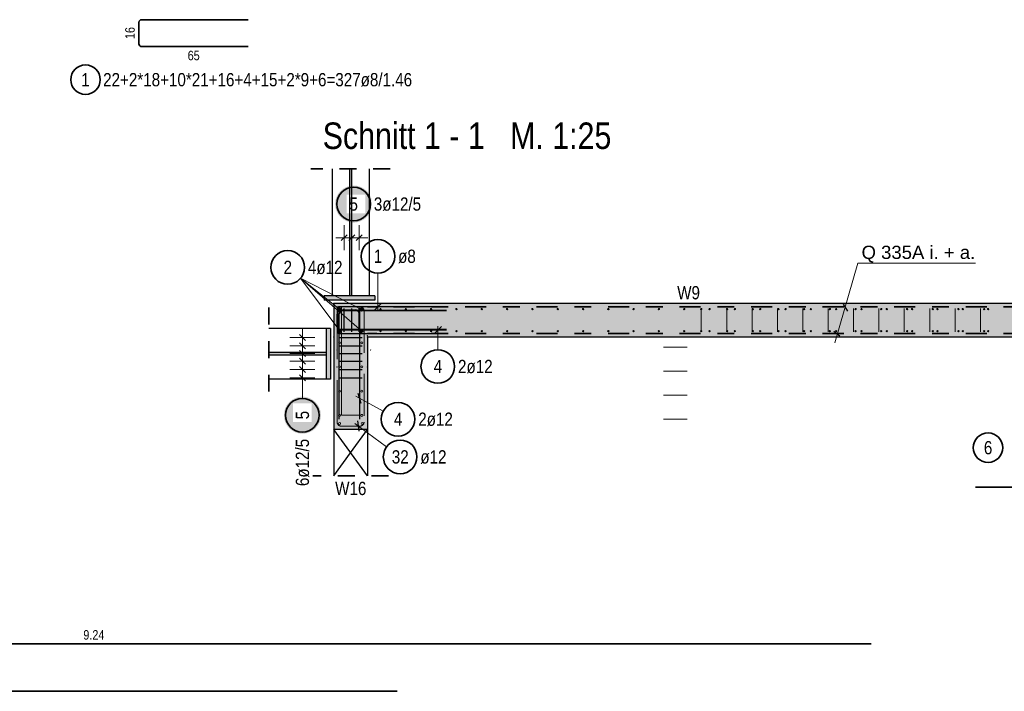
# Model space of a CAD drawing. Header units: millimetres. Extents: x -16 to 44.7, y 0 to 21.2.
# Tile 15 of 49: x 6.1 to 12, y 11.2 to 15.2. Entities that reach past the tile are written whole.
import ezdxf

# ---------------------------------------------------------------- set-up
doc = ezdxf.new("R2010")
doc.units = ezdxf.units.MM
doc.linetypes.add('DASHDOT', pattern=[1, 0.5, -0.25, 0, -0.25])
doc.linetypes.add('HIDDEN', pattern=[0.375, 0.25, -0.125])
doc.layers.add('Achsen', color=7, linetype='Continuous', lineweight=20)
doc.layers.add('nplo Bewehrung', color=7, linetype='Continuous', lineweight=20)
doc.styles.add('Arial', font='arial.ttf')
doc.styles.add('Arial Narrow', font='ARIALN.TTF')

msp = doc.modelspace()

# ---------------------------------------------------------------- hatches: boundary and pattern name
at = {"lineweight": 13, "true_color": 0x4682b4}
for points in [[(8.084864, 13.518299), (8.096864, 13.518299), (8.096864, 14.273299), (8.084864, 14.273299)], [(7.934871, 13.493299), (8.234871, 13.493299), (8.234871, 13.518299), (7.934871, 13.518299)], [(7.971236, 13.023307), (7.971236, 13.323307), (7.946236, 13.323307), (7.946236, 13.023307)], [(7.606133, 13.165549), (7.946236, 13.165549), (7.946236, 13.181049), (7.606133, 13.181049)]]:
    msp.add_hatch(color=145, dxfattribs=at).paths.add_polyline_path(points)
at = {"lineweight": 25, "true_color": 0xffffff}
for points in [[(8.219301, 14.064004), (8.219234, 14.067843), (8.219033, 14.071677), (8.218699, 14.075502), (8.218231, 14.079313), (8.21763, 14.083105), (8.216897, 14.086874), (8.216034, 14.090615), (8.21504, 14.094324), (8.213917, 14.097996), (8.212667, 14.101626), (8.211291, 14.10521), (8.209791, 14.108745), (8.208168, 14.112224), (8.206425, 14.115646), (8.204564, 14.119004), (8.202586, 14.122295), (8.200495, 14.125515), (8.198293, 14.12866), (8.195982, 14.131726), (8.193566, 14.13471), (8.191047, 14.137608), (8.188429, 14.140416), (8.185714, 14.143131), (8.182905, 14.14575), (8.180008, 14.148269), (8.177024, 14.150685), (8.173958, 14.152996), (8.170812, 14.155198), (8.167592, 14.157289), (8.164301, 14.159266), (8.160943, 14.161128), (8.157522, 14.162871), (8.154042, 14.164494), (8.150508, 14.165994), (8.146923, 14.16737), (8.143293, 14.16862), (8.139621, 14.169742), (8.135913, 14.170736), (8.132171, 14.1716), (8.128402, 14.172333), (8.12461, 14.172933), (8.120799, 14.173401), (8.116974, 14.173736), (8.11314, 14.173937), (8.109301, 14.174004), (8.105462, 14.173937), (8.101628, 14.173736), (8.097803, 14.173401), (8.093992, 14.172933), (8.0902, 14.172333), (8.086431, 14.1716), (8.08269, 14.170736), (8.078981, 14.169742), (8.075309, 14.16862), (8.071679, 14.16737), (8.068094, 14.165994), (8.06456, 14.164494), (8.06108, 14.162871), (8.057659, 14.161128), (8.054301, 14.159266), (8.05101, 14.157289), (8.04779, 14.155198), (8.044645, 14.152996), (8.041578, 14.150685), (8.038594, 14.148269), (8.035697, 14.14575), (8.032889, 14.143131), (8.030174, 14.140416), (8.027555, 14.137608), (8.025036, 14.13471), (8.02262, 14.131726), (8.020309, 14.12866), (8.018107, 14.125515), (8.016016, 14.122295), (8.014038, 14.119004), (8.012177, 14.115646), (8.010434, 14.112224), (8.008811, 14.108745), (8.007311, 14.10521), (8.005935, 14.101626), (8.004685, 14.097996), (8.003562, 14.094324), (8.002569, 14.090615), (8.001705, 14.086874), (8.000972, 14.083105), (8.000372, 14.079313), (7.999904, 14.075502), (7.999569, 14.071677), (7.999368, 14.067843), (7.999301, 14.064004), (7.999368, 14.060165), (7.999569, 14.05633), (7.999904, 14.052506), (8.000372, 14.048695), (8.000972, 14.044902), (8.001705, 14.041133), (8.002569, 14.037392), (8.003562, 14.033684), (8.004685, 14.030012), (8.005935, 14.026381), (8.007311, 14.022797), (8.008811, 14.019263), (8.010434, 14.015783), (8.012177, 14.012362), (8.014038, 14.009004), (8.016016, 14.005713), (8.018107, 14.002492), (8.020309, 13.999347), (8.02262, 13.996281), (8.025036, 13.993297), (8.027555, 13.990399), (8.030174, 13.987591), (8.032889, 13.984876), (8.035697, 13.982258), (8.038594, 13.979739), (8.041578, 13.977322), (8.044645, 13.975012), (8.04779, 13.97281), (8.05101, 13.970718), (8.054301, 13.968741), (8.057659, 13.966879), (8.06108, 13.965136), (8.06456, 13.963514), (8.068094, 13.962013), (8.071679, 13.960637), (8.075309, 13.959387), (8.078981, 13.958265), (8.08269, 13.957271), (8.086431, 13.956407), (8.0902, 13.955675), (8.093992, 13.955074), (8.097803, 13.954606), (8.101628, 13.954272), (8.105462, 13.954071), (8.109301, 13.954004), (8.11314, 13.954071), (8.116974, 13.954272), (8.120799, 13.954606), (8.12461, 13.955074), (8.128402, 13.955675), (8.132171, 13.956407), (8.135913, 13.957271), (8.139621, 13.958265), (8.143293, 13.959387), (8.146923, 13.960637), (8.150508, 13.962013), (8.154042, 13.963514), (8.157522, 13.965136), (8.160943, 13.966879), (8.164301, 13.968741), (8.167592, 13.970718), (8.170812, 13.97281), (8.173958, 13.975012), (8.177024, 13.977322), (8.180008, 13.979739), (8.182905, 13.982258), (8.185714, 13.984876), (8.188429, 13.987591), (8.191047, 13.990399), (8.193566, 13.993297), (8.195982, 13.996281), (8.198293, 13.999347), (8.200495, 14.002492), (8.202586, 14.005713), (8.204564, 14.009004), (8.206425, 14.012362), (8.208168, 14.015783), (8.209791, 14.019263), (8.211291, 14.022797), (8.212667, 14.026381), (8.213917, 14.030012), (8.21504, 14.033684), (8.216034, 14.037392), (8.216897, 14.041133), (8.21763, 14.044902), (8.218231, 14.048695), (8.218699, 14.052506), (8.219033, 14.05633)], [(7.9146, 12.808309), (7.914532, 12.812148), (7.914332, 12.815983), (7.913997, 12.819808), (7.913529, 12.823618), (7.912928, 12.827411), (7.912196, 12.83118), (7.911332, 12.834921), (7.910338, 12.838629), (7.909216, 12.842301), (7.907966, 12.845932), (7.90659, 12.849516), (7.90509, 12.85305), (7.903467, 12.85653), (7.901724, 12.859951), (7.899862, 12.863309), (7.897885, 12.866601), (7.895794, 12.869821), (7.893591, 12.872966), (7.891281, 12.876032), (7.888864, 12.879016), (7.886345, 12.881914), (7.883727, 12.884722), (7.881012, 12.887437), (7.878204, 12.890055), (7.875306, 12.892574), (7.872322, 12.894991), (7.869256, 12.897301), (7.866111, 12.899504), (7.862891, 12.901595), (7.8596, 12.903572), (7.856241, 12.905434), (7.85282, 12.907177), (7.849341, 12.908799), (7.845806, 12.9103), (7.842222, 12.911676), (7.838591, 12.912926), (7.83492, 12.914048), (7.831211, 12.915042), (7.82747, 12.915906), (7.823701, 12.916638), (7.819909, 12.917239), (7.816098, 12.917707), (7.812273, 12.918041), (7.808438, 12.918242), (7.8046, 12.918309), (7.800761, 12.918242), (7.796926, 12.918041), (7.793101, 12.917707), (7.78929, 12.917239), (7.785498, 12.916638), (7.781729, 12.915906), (7.777988, 12.915042), (7.774279, 12.914048), (7.770608, 12.912926), (7.766977, 12.911676), (7.763393, 12.9103), (7.759858, 12.908799), (7.756379, 12.907177), (7.752958, 12.905434), (7.7496, 12.903572), (7.746308, 12.901595), (7.743088, 12.899504), (7.739943, 12.897301), (7.736877, 12.894991), (7.733893, 12.892574), (7.730995, 12.890055), (7.728187, 12.887437), (7.725472, 12.884722), (7.722854, 12.881914), (7.720335, 12.879016), (7.717918, 12.876032), (7.715608, 12.872966), (7.713405, 12.869821), (7.711314, 12.866601), (7.709337, 12.863309), (7.707475, 12.859951), (7.705732, 12.85653), (7.704109, 12.85305), (7.702609, 12.849516), (7.701233, 12.845932), (7.699983, 12.842301), (7.698861, 12.838629), (7.697867, 12.834921), (7.697003, 12.83118), (7.696271, 12.827411), (7.69567, 12.823618), (7.695202, 12.819808), (7.694867, 12.815983), (7.694667, 12.812148), (7.6946, 12.808309), (7.694667, 12.80447), (7.694867, 12.800636), (7.695202, 12.796811), (7.69567, 12.793), (7.696271, 12.789208), (7.697003, 12.785439), (7.697867, 12.781698), (7.698861, 12.777989), (7.699983, 12.774318), (7.701233, 12.770687), (7.702609, 12.767103), (7.704109, 12.763568), (7.705732, 12.760089), (7.707475, 12.756668), (7.709337, 12.753309), (7.711314, 12.750018), (7.713405, 12.746798), (7.715608, 12.743653), (7.717918, 12.740587), (7.720335, 12.737603), (7.722854, 12.734705), (7.725472, 12.731897), (7.728187, 12.729182), (7.730995, 12.726563), (7.733893, 12.724044), (7.736877, 12.721628), (7.739943, 12.719318), (7.743088, 12.717115), (7.746308, 12.715024), (7.7496, 12.713047), (7.752958, 12.711185), (7.756379, 12.709442), (7.759858, 12.707819), (7.763393, 12.706319), (7.766977, 12.704943), (7.770608, 12.703693), (7.774279, 12.702571), (7.777988, 12.701577), (7.781729, 12.700713), (7.785498, 12.699981), (7.78929, 12.69938), (7.793101, 12.698912), (7.796926, 12.698577), (7.800761, 12.698376), (7.8046, 12.698309), (7.808438, 12.698376), (7.812273, 12.698577), (7.816098, 12.698912), (7.819909, 12.69938), (7.823701, 12.699981), (7.82747, 12.700713), (7.831211, 12.701577), (7.83492, 12.702571), (7.838591, 12.703693), (7.842222, 12.704943), (7.845806, 12.706319), (7.849341, 12.707819), (7.85282, 12.709442), (7.856241, 12.711185), (7.8596, 12.713047), (7.862891, 12.715024), (7.866111, 12.717115), (7.869256, 12.719318), (7.872322, 12.721628), (7.875306, 12.724044), (7.878204, 12.726563), (7.881012, 12.729182), (7.883727, 12.731897), (7.886345, 12.734705), (7.888864, 12.737603), (7.891281, 12.740587), (7.893591, 12.743653), (7.895794, 12.746798), (7.897885, 12.750018), (7.899862, 12.753309), (7.901724, 12.756668), (7.903467, 12.760089), (7.90509, 12.763568), (7.90659, 12.767103), (7.907966, 12.770687), (7.909216, 12.774318), (7.910338, 12.777989), (7.911332, 12.781698), (7.912196, 12.785439), (7.912928, 12.789208), (7.913529, 12.793), (7.913997, 12.796811), (7.914332, 12.800636)]]:
    msp.add_hatch(color=7, dxfattribs=at).paths.add_polyline_path(points)
at = {"lineweight": 13, "true_color": 0xd7ffd7}
for points in [[(14.621255, 13.273299), (16.405627, 13.273299), (16.405627, 13.473299), (7.991236, 13.473299), (7.991236, 13.273299), (14.421255, 13.273299), (14.421255, 13.274131), (14.621255, 13.274131)], [(7.991236, 12.723282), (8.191236, 12.723282), (8.191236, 13.273299), (7.991236, 13.273299)]]:
    msp.add_hatch(color=254, dxfattribs=at).paths.add_polyline_path(points)

# ---------------------------------------------------------------- linework, layer by layer
at = {"color": 2, "linetype": 'Continuous', "lineweight": 35}
for p, q in [((7.483396, 15.160399), (6.849396, 15.160399)), ((6.833396, 15.144399), (6.833396, 15.016399)), ((6.849396, 15.000399), (7.483396, 15.000399)), ((11.803976, 12.380914), (13.103976, 12.380914)), ((11.184973, 11.448703), (1.944675, 11.448703)), ((2.926076, 11.166256), (7.768084, 11.166256)), ((7.768084, 11.166256), (8.368084, 11.166256))]:
    msp.add_line(p, q, dxfattribs=at)
at = {"color": 2, "linetype": 'HIDDEN', "lineweight": 35, "ltscale": 0.25}
for p, q in [((8.325864, 14.273299), (7.855864, 14.273299)), ((7.606133, 13.448299), (7.606133, 12.898299))]:
    msp.add_line(p, q, dxfattribs=at)
at = {"color": 3, "linetype": 'Continuous', "lineweight": 25}
for p, q in [((7.980864, 14.273299), (7.980864, 13.518299)), ((8.200864, 14.273299), (8.200864, 13.518299)), ((8.070291, 13.881681), (8.034936, 13.846326)), ((8.115416, 13.881681), (8.080061, 13.846326)), ((8.160541, 13.881681), (8.125186, 13.846326)), ((8.084864, 13.518299), (7.934871, 13.518299)), ((7.934871, 13.518299), (7.934871, 13.493299)), ((8.234871, 13.518299), (8.096864, 13.518299)), ((8.234871, 13.518299), (8.234871, 13.493299)), ((8.234871, 13.493299), (7.934871, 13.493299)), ((16.405627, 13.473299), (7.991236, 13.473299)), ((7.991236, 13.473299), (7.991236, 13.273299)), ((8.231227, 13.431202), (8.275421, 13.475396)), ((11.017748, 13.468828), (11.044907, 13.427678)), ((8.011312, 13.437299), (8.011312, 13.309299)), ((8.011864, 13.337299), (8.011864, 13.409299)), ((8.023788, 12.784458), (8.023788, 13.410458)), ((8.661312, 13.453299), (8.027312, 13.453299)), ((8.035864, 13.433299), (8.661864, 13.433299)), ((8.047788, 13.434458), (8.119788, 13.434458)), ((8.052614, 13.303299), (8.052614, 13.443299)), ((8.097739, 13.303299), (8.097739, 13.443299)), ((8.142863, 13.303299), (8.142863, 13.443299)), ((8.143788, 13.410458), (8.143788, 12.784458)), ((7.946236, 13.323299), (7.606133, 13.323299)), ((7.822277, 13.252522), (7.786922, 13.287877)), ((7.946236, 13.323307), (7.946236, 13.181049)), ((7.971236, 13.323299), (7.946236, 13.323299)), ((7.971236, 13.323307), (7.971236, 13.023307)), ((8.027312, 13.293299), (8.661312, 13.293299)), ((8.661864, 13.313299), (8.035864, 13.313299)), ((8.631586, 13.335396), (8.587392, 13.291202)), ((10.963429, 13.308341), (10.998818, 13.279535)), ((7.822277, 13.202522), (7.786922, 13.237877)), ((7.991236, 13.273299), (7.991236, 12.723282)), ((14.421255, 13.273299), (8.191236, 13.273299)), ((8.191236, 13.273299), (8.191236, 12.723282)), ((7.946236, 13.181049), (7.606133, 13.181049)), ((7.946236, 13.165549), (7.606133, 13.165549)), ((7.822277, 13.157397), (7.786922, 13.192752)), ((7.946236, 13.165549), (7.946236, 13.023307)), ((7.822277, 13.112272), (7.786922, 13.147627)), ((7.822277, 13.062272), (7.786922, 13.097627)), ((7.822277, 13.012272), (7.786922, 13.047627)), ((7.946236, 13.023299), (7.606133, 13.023299)), ((7.971236, 13.023299), (7.946236, 13.023299)), ((8.134962, 12.939436), (8.152614, 12.87948)), ((8.131487, 12.774168), (8.14099, 12.712395)), ((8.191236, 12.723282), (7.991236, 12.723282)), ((7.991236, 12.723282), (7.991236, 12.446937)), ((8.191236, 12.723282), (8.191236, 12.446937))]:
    msp.add_line(p, q, dxfattribs=at)
at = {"color": 5, "linetype": 'Continuous', "lineweight": 18}
for p, q in [((8.052614, 13.939004), (8.052614, 13.789004)), ((8.097739, 13.939004), (8.097739, 13.789004)), ((8.142863, 13.939004), (8.142863, 13.789004)), ((8.002614, 13.864004), (8.192863, 13.864004)), ((11.105044, 13.71185), (10.967871, 13.238275)), ((11.803976, 13.71185), (11.105044, 13.71185)), ((8.253324, 13.653299), (8.253324, 13.428299)), ((8.027236, 13.309299), (7.79408, 13.622949)), ((8.155236, 13.309299), (7.79408, 13.622949)), ((8.155236, 13.437299), (7.79408, 13.622949)), ((8.026882, 13.437299), (7.79408, 13.622949)), ((7.8046, 13.3202), (7.8046, 12.97995)), ((8.609489, 13.19793), (8.609489, 13.338299)), ((7.8796, 13.2702), (7.7296, 13.2702)), ((7.8796, 13.2202), (7.7296, 13.2202)), ((7.8796, 13.175075), (7.7296, 13.175075)), ((7.8796, 13.12995), (7.7296, 13.12995)), ((7.8796, 13.07995), (7.7296, 13.07995)), ((7.8796, 13.02995), (7.7296, 13.02995)), ((7.8046, 12.908309), (7.8046, 12.97995)), ((8.285302, 12.832319), (8.121837, 12.921423)), ((8.305004, 12.619517), (8.116079, 12.758066))]:
    msp.add_line(p, q, dxfattribs=at)
at = {"color": 3, "linetype": 'HIDDEN', "lineweight": 25, "ltscale": 0.25}
for p, q in [((8.096864, 13.518299), (8.084864, 13.518299)), ((7.946236, 13.181049), (7.946236, 13.165549))]:
    msp.add_line(p, q, dxfattribs=at)
at = {"color": 6, "linetype": 'HIDDEN', "lineweight": 13}
for p, q in [((8.011241, 12.767284), (8.011307, 13.429301)), ((8.011336, 13.453299), (8.147333, 13.453299)), ((8.035307, 13.453299), (8.147333, 13.453299)), ((8.171333, 13.429296), (8.171243, 12.767278)), ((8.171333, 13.429296), (8.171315, 13.293299)), ((8.147243, 12.743282), (8.035241, 12.743282))]:
    msp.add_line(p, q, dxfattribs=at)
at = {"color": 2, "linetype": 'DASHDOT', "lineweight": 35, "ltscale": 0.25}
for p, q in [((14.421255, 13.453299), (8.191312, 13.453299)), ((14.421255, 13.293299), (8.191312, 13.293299))]:
    msp.add_line(p, q, dxfattribs=at)
at = {"color": 10, "linetype": 'HIDDEN'}
for p, q in [((8.020135, 13.2702), (8.160135, 13.2702)), ((8.020135, 13.2202), (8.160135, 13.2202)), ((8.020135, 13.175075), (8.160135, 13.175075)), ((8.020135, 13.12995), (8.160135, 13.12995)), ((8.020135, 13.07995), (8.160135, 13.07995)), ((8.020135, 13.02995), (8.160135, 13.02995))]:
    msp.add_line(p, q, dxfattribs=at)
at = {"color": 2, "linetype": 'Continuous', "lineweight": 35}
for centre, radius in [((6.515721, 14.80356), 0.0875), ((8.109301, 14.064004), 0.1), ((8.253324, 13.753299), 0.1), ((7.717518, 13.687278), 0.1), ((8.609489, 13.09793), 0.1), ((7.8046, 12.808309), 0.1), ((8.373104, 12.784458), 0.1), ((11.879134, 12.615067), 0.0875), ((8.385644, 12.560379), 0.1)]:
    msp.add_circle(centre, radius, dxfattribs=at)
at = {"color": 9, "linetype": 'Continuous', "lineweight": 0}
for centre in [(7.991312, 13.473299), (7.991864, 13.473299), (8.077614, 13.493299), (8.177864, 13.473299), (7.991864, 13.293299), (8.077614, 13.293299), (8.177864, 13.293299), (8.190135, 13.28095), (7.991312, 13.273299), (8.191312, 13.273299), (8.191667, 13.273299), (8.010135, 13.1952), (8.210135, 13.1952), (8.010135, 13.09495), (8.190135, 13.09495)]:
    msp.add_circle(centre, 0.00111, dxfattribs=at)
at = {"color": 4, "linetype": 'Continuous', "lineweight": 50}
for centre, radius in [((8.026882, 13.437299), 0.006), ((8.026882, 13.437299), 0.006), ((8.026882, 13.437299), 0.0054), ((8.026882, 13.437299), 0.0042), ((8.026882, 13.437299), 0.003), ((8.026882, 13.437299), 0.0018), ((8.026882, 13.437299), 0.0006), ((8.155236, 13.437299), 0.006), ((8.155236, 13.437299), 0.006), ((8.155236, 13.437299), 0.0054), ((8.155236, 13.437299), 0.0042), ((8.155236, 13.437299), 0.003), ((8.155236, 13.437299), 0.0018), ((8.155236, 13.437299), 0.0006), ((8.027236, 13.309299), 0.006), ((8.027236, 13.309299), 0.006), ((8.027236, 13.309299), 0.0054), ((8.027236, 13.309299), 0.0042), ((8.027236, 13.309299), 0.003), ((8.027236, 13.309299), 0.0018), ((8.027236, 13.309299), 0.0006), ((8.155236, 13.309299), 0.006), ((8.155236, 13.309299), 0.006), ((8.155236, 13.309299), 0.0054), ((8.155236, 13.309299), 0.0042), ((8.155236, 13.309299), 0.003), ((8.155236, 13.309299), 0.0018), ((8.155236, 13.309299), 0.0006)]:
    msp.add_circle(centre, radius, dxfattribs=at)
at = {"color": 2, "linetype": 'Continuous', "lineweight": 35}
for centre, start, end in [((6.849396, 15.144399), 90, 180), ((6.849396, 15.016399), 180, 270)]:
    msp.add_arc(centre, 0.016, start, end, dxfattribs=at)
at = {"color": 6, "linetype": 'HIDDEN', "lineweight": 13}
for centre, start, end in [((8.035307, 13.429299), 90, 179.9942492), ((8.147333, 13.429299), 359.992158, 90), ((8.147333, 13.429299), 359.992158, 90), ((8.035241, 12.767282), 179.9942492, 270), ((8.147243, 12.767282), 270, 359.992158)]:
    msp.add_arc(centre, 0.024, start, end, dxfattribs=at)
at = {"color": 3, "linetype": 'Continuous', "lineweight": 25}
for centre, radius, start, end in [((8.027312, 13.437299), 0.016, 90, 180), ((8.035864, 13.409299), 0.024, 90, 180), ((8.047788, 13.410458), 0.024, 90, 180), ((8.119788, 13.410458), 0.024, 0, 90), ((8.027312, 13.309299), 0.016, 180, 270), ((8.035864, 13.337299), 0.024, 180, 270)]:
    msp.add_arc(centre, radius, start, end, dxfattribs=at)
at = {"layer": 'Achsen', "color": 3, "linetype": 'Continuous', "lineweight": 25}
for p, q in [((8.191236, 12.446937), (7.991236, 12.723282)), ((8.091236, 12.585109), (8.191236, 12.723282)), ((7.991236, 12.446937), (8.091236, 12.585109))]:
    msp.add_line(p, q, dxfattribs=at)
at = {"layer": 'nplo Bewehrung', "color": 9, "linetype": 'Continuous', "lineweight": 0}
for p, q in [((8.017312, 13.320573), (8.017312, 13.428573)), ((8.017312, 13.428573), (8.661312, 13.428573)), ((8.037833, 13.453299), (8.037833, 12.809299)), ((8.145833, 12.809299), (8.145833, 13.453299)), ((10.175255, 13.304131), (10.175255, 13.443299)), ((10.326054, 13.304131), (10.326054, 13.443299)), ((10.476853, 13.304131), (10.476853, 13.443299)), ((10.627651, 13.304131), (10.627651, 13.443299)), ((10.77845, 13.304131), (10.77845, 13.443299)), ((10.929249, 13.304131), (10.929249, 13.443299)), ((11.080047, 13.304131), (11.080047, 13.443299)), ((11.230846, 13.304131), (11.230846, 13.443299)), ((11.381644, 13.304131), (11.381644, 13.443299)), ((11.532443, 13.304131), (11.532443, 13.443299)), ((11.683242, 13.304131), (11.683242, 13.443299)), ((11.83404, 13.304131), (11.83404, 13.443299)), ((8.661312, 13.320573), (8.017312, 13.320573)), ((8.191236, 12.446937), (8.191236, 13.273299)), ((9.951255, 13.212298), (10.090423, 13.212298)), ((9.951255, 13.069656), (10.090423, 13.069656)), ((9.951255, 12.927014), (10.090423, 12.927014)), ((8.037833, 12.809299), (8.145833, 12.809299)), ((9.951255, 12.784372), (10.090423, 12.784372))]:
    msp.add_line(p, q, dxfattribs=at)
for centre, radius in [((8.268874, 13.439299), 0.004), ((8.268874, 13.439299), 0.004), ((8.419303, 13.439299), 0.004), ((8.419303, 13.439299), 0.004), ((8.569731, 13.439299), 0.004), ((8.569731, 13.439299), 0.004), ((8.72016, 13.439299), 0.004), ((8.72016, 13.439299), 0.004), ((8.870588, 13.439299), 0.004), ((8.870588, 13.439299), 0.004), ((9.021017, 13.439299), 0.004), ((9.021017, 13.439299), 0.004), ((9.171445, 13.439299), 0.004), ((9.171445, 13.439299), 0.004), ((9.321874, 13.439299), 0.004), ((9.321874, 13.439299), 0.004), ((9.472302, 13.439299), 0.004), ((9.472302, 13.439299), 0.004), ((9.62273, 13.439299), 0.004), ((9.62273, 13.439299), 0.004), ((9.773159, 13.439299), 0.004), ((9.773159, 13.439299), 0.004), ((9.923587, 13.439299), 0.004), ((9.923587, 13.439299), 0.004), ((10.074016, 13.439299), 0.004), ((10.074016, 13.439299), 0.004), ((10.175257, 13.439299), 0.004), ((10.175257, 13.439299), 0.004), ((10.224444, 13.439299), 0.004), ((10.224444, 13.439299), 0.004), ((10.328057, 13.439299), 0.004), ((10.328057, 13.439299), 0.004), ((10.374873, 13.439299), 0.004), ((10.374873, 13.439299), 0.004), ((10.480857, 13.439299), 0.004), ((10.480857, 13.439299), 0.004), ((10.525301, 13.439299), 0.004), ((10.525301, 13.439299), 0.004), ((10.633656, 13.439299), 0.004), ((10.633656, 13.439299), 0.004), ((10.67573, 13.439299), 0.004), ((10.67573, 13.439299), 0.004), ((10.786456, 13.439299), 0.004), ((10.786456, 13.439299), 0.004), ((10.826158, 13.439299), 0.004), ((10.826158, 13.439299), 0.004), ((10.939256, 13.439299), 0.004), ((10.939256, 13.439299), 0.004), ((10.976587, 13.439299), 0.004), ((10.976587, 13.439299), 0.004), ((11.092056, 13.439299), 0.004), ((11.092056, 13.439299), 0.004), ((11.127015, 13.439299), 0.004), ((11.127015, 13.439299), 0.004), ((11.244856, 13.439299), 0.004), ((11.244856, 13.439299), 0.004), ((11.277444, 13.439299), 0.004), ((11.277444, 13.439299), 0.004), ((11.397656, 13.439299), 0.004), ((11.397656, 13.439299), 0.004), ((11.427872, 13.439299), 0.004), ((11.427872, 13.439299), 0.004), ((11.550456, 13.439299), 0.004), ((11.550456, 13.439299), 0.004), ((11.578301, 13.439299), 0.004), ((11.578301, 13.439299), 0.004), ((11.703256, 13.439299), 0.004), ((11.703256, 13.439299), 0.004), ((11.728729, 13.439299), 0.004), ((11.728729, 13.439299), 0.004), ((11.856056, 13.439299), 0.004), ((11.856056, 13.439299), 0.004), ((11.879158, 13.439299), 0.004), ((11.879158, 13.439299), 0.004), ((8.268874, 13.308131), 0.004), ((8.268874, 13.308131), 0.004), ((8.419303, 13.308131), 0.004), ((8.419303, 13.308131), 0.004), ((8.569731, 13.308131), 0.004), ((8.569731, 13.308131), 0.004), ((8.72016, 13.308131), 0.004), ((8.72016, 13.308131), 0.004), ((8.870588, 13.308131), 0.004), ((8.870588, 13.308131), 0.004), ((9.021017, 13.308131), 0.004), ((9.021017, 13.308131), 0.004), ((9.171445, 13.308131), 0.004), ((9.171445, 13.308131), 0.004), ((9.321874, 13.308131), 0.004), ((9.321874, 13.308131), 0.004), ((9.472302, 13.308131), 0.004), ((9.472302, 13.308131), 0.004), ((9.62273, 13.308131), 0.004), ((9.62273, 13.308131), 0.004), ((9.773159, 13.308131), 0.004), ((9.773159, 13.308131), 0.004), ((9.923587, 13.308131), 0.004), ((9.923587, 13.308131), 0.004), ((10.074016, 13.308131), 0.004), ((10.074016, 13.308131), 0.004), ((10.175257, 13.308131), 0.004), ((10.175257, 13.308131), 0.004), ((10.224444, 13.308131), 0.004), ((10.224444, 13.308131), 0.004), ((10.328057, 13.308131), 0.004), ((10.328057, 13.308131), 0.004), ((10.374873, 13.308131), 0.004), ((10.374873, 13.308131), 0.004), ((10.480857, 13.308131), 0.004), ((10.480857, 13.308131), 0.004), ((10.525301, 13.308131), 0.004), ((10.525301, 13.308131), 0.004), ((10.633656, 13.308131), 0.004), ((10.633656, 13.308131), 0.004), ((10.67573, 13.308131), 0.004), ((10.67573, 13.308131), 0.004), ((10.786456, 13.308131), 0.004), ((10.786456, 13.308131), 0.004), ((10.826158, 13.308131), 0.004), ((10.826158, 13.308131), 0.004), ((10.939256, 13.308131), 0.004), ((10.939256, 13.308131), 0.004), ((10.976587, 13.308131), 0.004), ((10.976587, 13.308131), 0.004), ((11.092056, 13.308131), 0.004), ((11.092056, 13.308131), 0.004), ((11.127015, 13.308131), 0.004), ((11.127015, 13.308131), 0.004), ((11.244856, 13.308131), 0.004), ((11.244856, 13.308131), 0.004), ((11.277444, 13.308131), 0.004), ((11.277444, 13.308131), 0.004), ((11.397656, 13.308131), 0.004), ((11.397656, 13.308131), 0.004), ((11.427872, 13.308131), 0.004), ((11.427872, 13.308131), 0.004), ((11.550456, 13.308131), 0.004), ((11.550456, 13.308131), 0.004), ((11.578301, 13.308131), 0.004), ((11.578301, 13.308131), 0.004), ((11.703256, 13.308131), 0.004), ((11.703256, 13.308131), 0.004), ((11.728729, 13.308131), 0.004), ((11.728729, 13.308131), 0.004), ((11.856056, 13.308131), 0.004), ((11.856056, 13.308131), 0.004), ((11.879158, 13.308131), 0.004), ((11.879158, 13.308131), 0.004), ((8.025236, 13.239299), 0.006), ((8.025236, 13.239299), 0.006), ((8.157236, 13.239299), 0.006), ((8.157236, 13.239299), 0.006), ((8.025236, 13.095293), 0.006), ((8.025236, 13.095293), 0.006), ((8.157236, 13.095293), 0.006), ((8.157236, 13.095293), 0.006), ((8.025236, 12.951288), 0.006), ((8.025236, 12.951288), 0.006), ((8.157236, 12.951288), 0.006), ((8.157236, 12.951288), 0.006), ((8.025236, 12.807282), 0.006), ((8.025236, 12.807282), 0.006), ((8.026017, 12.759282), 0.006), ((8.026017, 12.759282), 0.006), ((8.157236, 12.807282), 0.006), ((8.157236, 12.807282), 0.006), ((8.160003, 12.759282), 0.006), ((8.160003, 12.759282), 0.006)]:
    msp.add_circle(centre, radius, dxfattribs=at)

# ---------------------------------------------------------------- texts
at = {"color": 1, "lineweight": 70, "style": 'Arial Narrow'}
msp.add_text('Schnitt 1 - 1   M. 1:25', height=0.1575, dxfattribs=at).set_placement((7.925502, 14.391498))
at = {"color": 2, "lineweight": 35}
for s, style, p in [('Q 335A i. + a.', 'Arial', (11.12744, 13.737411)), ('W9', 'Arial Narrow', (10.031937, 13.497301)), ('W16', 'Arial Narrow', (7.999428, 12.333305))]:
    msp.add_text(s, height=0.07875, dxfattribs=dict(at, style=style)).set_placement(p)
at = {"color": 3, "lineweight": 25, "insert": (6.752146, 15.044962), "char_height": 0.05625, "attachment_point": 1, "rotation": 90, "line_spacing_factor": 0.9, "style": 'Arial Narrow'}
msp.add_mtext('16', dxfattribs=at)
at = {"color": 3, "lineweight": 25, "char_height": 0.05625, "attachment_point": 1, "line_spacing_factor": 0.9, "style": 'Arial Narrow'}
for s, insert in [('65', (7.122958, 14.975399)), ('9.24', (6.502949, 11.529953))]:
    msp.add_mtext(s, dxfattribs=dict(at, insert=insert))
at = {"color": 2, "lineweight": 35, "char_height": 0.07875, "attachment_point": 1, "line_spacing_factor": 0.9, "style": 'Arial Narrow'}
for s, insert in [('1', (6.490915, 14.842935)), ('22+2*18+10*21+16+4+15+2*9+6=327ø8/1.46', (6.620721, 14.842935)), ('1', (8.228517, 13.792674)), ('ø8', (8.373324, 13.792674)), ('2', (7.692712, 13.726653)), ('4ø12', (7.837518, 13.726653)), ('4', (8.584682, 13.137305)), ('2ø12', (8.729489, 13.137305)), ('4', (8.348298, 12.823833)), ('2ø12', (8.493104, 12.823833)), ('6', (11.854327, 12.654442)), ('32', (8.336031, 12.599754)), ('ø12', (8.505644, 12.599754))]:
    msp.add_mtext(s, dxfattribs=dict(at, insert=insert))

# ---------------------------------------------------------------- next in the draw order: texts
at = {"color": 2, "lineweight": 35, "char_height": 0.07875, "attachment_point": 1, "line_spacing_factor": 0.9, "style": 'Arial Narrow', "bg_fill": 3, "box_fill_scale": 1.2, "bg_fill_color": 256, "bg_fill_true_color": 13158600, "bg_fill_transparency": 0}
for s, insert in [('5', (8.084495, 14.103379)), ('3ø12/5', (8.229301, 14.103379))]:
    msp.add_mtext(s, dxfattribs=dict(at, insert=insert))
at = {"color": 2, "lineweight": 35, "char_height": 0.07875, "attachment_point": 1, "rotation": 90, "line_spacing_factor": 0.9, "style": 'Arial Narrow', "bg_fill": 3, "box_fill_scale": 1.2, "bg_fill_color": 256, "bg_fill_true_color": 13158600, "bg_fill_transparency": 0}
for s, insert in [('5', (7.765225, 12.783503)), ('6ø12/5', (7.765225, 12.386697))]:
    msp.add_mtext(s, dxfattribs=dict(at, insert=insert))

# ---------------------------------------------------------------- next in the draw order: linework, layer by layer
at = {"color": 3, "linetype": 'Continuous', "lineweight": 25}
for p, q in [((8.084864, 14.273299), (8.084864, 13.518299)), ((8.096864, 14.273299), (8.096864, 13.518299))]:
    msp.add_line(p, q, dxfattribs=at)
at = {"color": 2, "linetype": 'HIDDEN', "lineweight": 35, "ltscale": 0.25}
msp.add_line((8.316236, 12.446937), (7.866236, 12.446937), dxfattribs=at)

doc.saveas('drawing.dxf')
